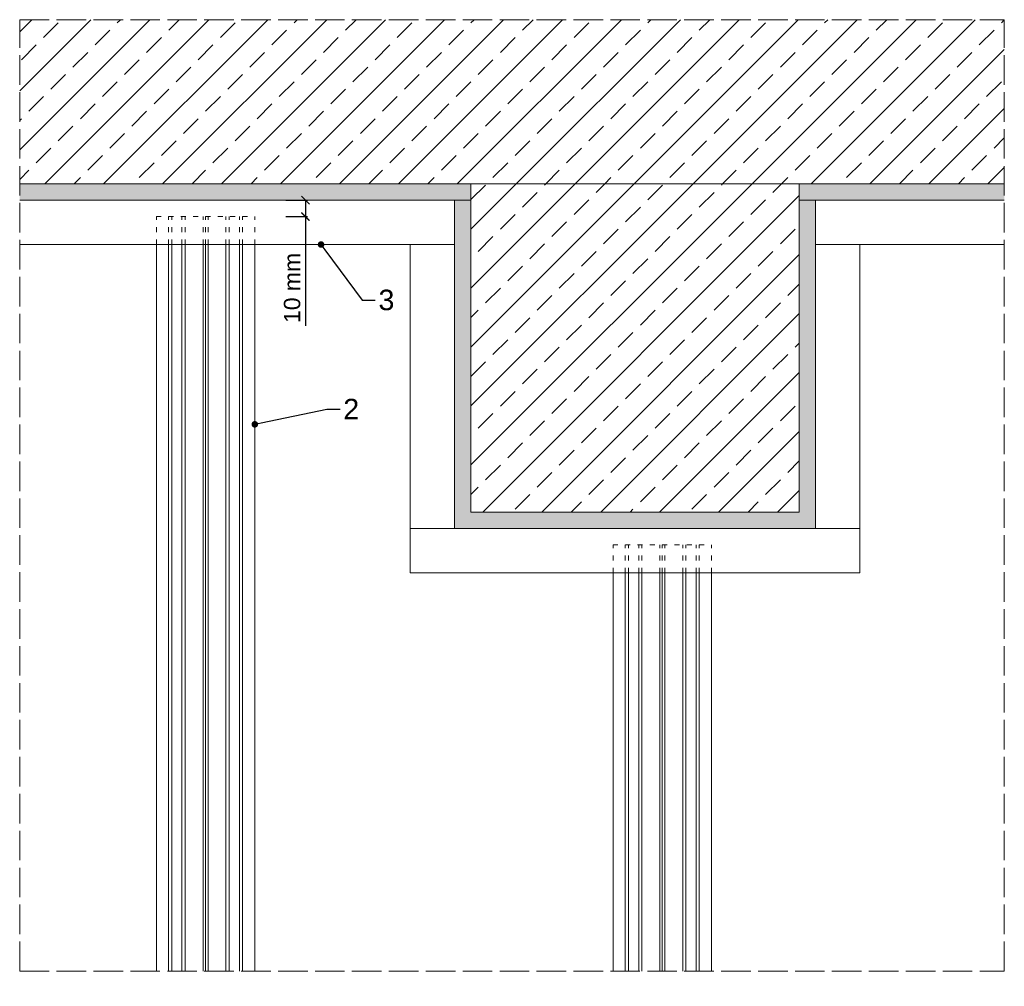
# Model space of a CAD drawing. Header units: millimetres. Extents: x -552 to 2977, y 3222 to 4171.
# Tile 18 of 32: x 1588 to 2188, y 3560 to 4149. Entities that reach past the tile are written whole.
import ezdxf
from ezdxf import colors
from ezdxf.entities.mleader import LeaderData, LeaderLine
from ezdxf.math import Vec2, Vec3

# ---------------------------------------------------------------- set-up
doc = ezdxf.new("R2010")
doc.units = ezdxf.units.MM
doc.linetypes.add('ACAD_ISO02W100', pattern=[15, 12, -3])
doc.linetypes.add('ACAD_ISO03W100', pattern=[30, 12, -18])
for name, color, linetype, lineweight in [('_RIGIPS OPISY', 7, 'Continuous', 13), ('_RIGIPS PROFIL', 7, 'Continuous', 13), ('_RIGIPS PRZERYWANA', 7, 'ACAD_ISO02W100', 5), ('_RIGIPS STROP SCIANA', 7, 'Continuous', 5), ('_RIGIPS WYMIARY', 7, 'Continuous', 13)]:
    doc.layers.add(name, color=color, linetype=linetype, lineweight=lineweight)
doc.styles.get("Standard").update_dxf_attribs({"font": 'arial.ttf'})
doc.dimstyles.new('ISO-25', dxfattribs={"dimtxt": 2.5, "dimasz": 2.5, "dimexe": 1.25, "dimexo": 0.625, "dimtad": 1, "dimtxsty": 'Standard', "dimcen": 2.5, "dimadec": 0, "dimazin": 0, "dimtfac": 1, "dimtmove": 0, "dimatfit": 3, "dimfxl": 1, "dimarcsym": 0})
pattern_1 = [(45, (0, -715.882), (-17.96051, 17.96051), []), (45, (17.96, -715.882), (-17.96051, 17.96051), [12.7, -6.35])]

# ---------------------------------------------------------------- blocks, each defined once
blk = doc.blocks.new('_ArchTick')
at = {"color": 0, "linetype": 'ByBlock', "const_width": 0.15}
blk.add_lwpolyline([(-0.5, -0.5), (0.5, 0.5)], dxfattribs=at)
blk = doc.blocks.new('*D32')
at = {"layer": '_RIGIPS WYMIARY', "color": 0, "lineweight": -2, "transparency": 16777216}
for p, q in [((1701.75, 3540.67), (1701.75, 3527.42)), ((1980.06, 3540.67), (1980.06, 3527.42)), ((1701.75, 3528.67), (1980.06, 3528.67))]:
    blk.add_line(p, q, dxfattribs=at)
at = {"layer": 'Defpoints', "color": 0, "transparency": 16777216}
for p in [(1701.75, 3569.22), (1980.06, 3569.22), (1980.06, 3528.67)]:
    blk.add_point(p, dxfattribs=at)
at = {"layer": '_RIGIPS WYMIARY', "color": 0, "lineweight": -2, "transparency": 16777216, "xscale": 5, "yscale": 5, "zscale": 5, "rotation": 180}
blk.add_blockref('_ArchTick', (1701.75, 3528.67), dxfattribs=at)
at = {"layer": '_RIGIPS WYMIARY', "color": 0, "lineweight": -2, "transparency": 16777216, "xscale": 5, "yscale": 5, "zscale": 5}
blk.add_blockref('_ArchTick', (1980.06, 3528.67), dxfattribs=at)
at = {"layer": '_RIGIPS WYMIARY', "color": 0, "transparency": 16777216, "insert": (1840.91, 3536.78), "char_height": 10, "attachment_point": 5}
blk.add_mtext('max. 600', dxfattribs=at)
blk = doc.blocks.new('_Dot')
at = {"color": 0, "linetype": 'ByBlock', "lineweight": -2}
blk.add_line((-0.5, 0), (-1, 0), dxfattribs=at)
at = {"color": 0, "linetype": 'ByBlock', "const_width": 0.5}
blk.add_lwpolyline([(-0.25, 0, 1), (0.25, 0, 1)], format="xyb", close=True, dxfattribs=at)
blk = doc.blocks.new('*D33')
at = {"layer": '_RIGIPS WYMIARY', "color": 0, "lineweight": -2, "transparency": 16777216}
for p, q in [((1750.63, 4038.89), (1763.88, 4038.89)), ((1762.63, 4038.89), (1762.63, 4028.89)), ((1750.63, 4028.89), (1763.88, 4028.89)), ((1762.63, 4028.89), (1762.63, 3962.31))]:
    blk.add_line(p, q, dxfattribs=at)
at = {"layer": 'Defpoints', "color": 0, "transparency": 16777216}
for p in [(1731.75, 4038.89), (1731.75, 4028.89), (1762.63, 4028.89)]:
    blk.add_point(p, dxfattribs=at)
at = {"layer": '_RIGIPS WYMIARY', "color": 0, "lineweight": -2, "transparency": 16777216, "xscale": 5, "yscale": 5, "zscale": 5}
for p, rotation in [((1762.63, 4038.89), 90), ((1762.63, 4028.89), 270)]:
    blk.add_blockref('_ArchTick', p, dxfattribs=dict(at, rotation=rotation))
at = {"layer": '_RIGIPS WYMIARY', "color": 0, "transparency": 16777216, "insert": (1754.52, 3985.45), "char_height": 10, "attachment_point": 5, "rotation": 90}
blk.add_mtext('10 mm', dxfattribs=at)

msp = doc.modelspace()

# ---------------------------------------------------------------- hatches: boundary and pattern name
at = {"layer": '_RIGIPS STROP SCIANA'}
h = msp.add_hatch(dxfattribs=at)
h.set_pattern_fill('ANSI33', color=256, scale=4, style=0)
h.set_pattern_definition(pattern_1)
h.paths.add_polyline_path([(2188.485, 4048.887), (2188.485, 4148.887), (1588.485, 4148.887), (1588.485, 4048.887)])
h = msp.add_hatch(dxfattribs=at)
h.set_pattern_fill('AR-CONC', color=256, scale=0.05)
h.paths.add_polyline_path([(1863.485, 4048.887), (1588.485, 4048.887), (1588.485, 4038.887), (1863.485, 4038.887)])
h.paths.add_polyline_path([(1863.485, 4038.887), (1853.485, 4038.887), (1853.485, 3838.887), (2073.485, 3838.887), (2073.485, 4038.887), (2063.485, 4038.887), (2063.485, 3848.887), (1863.485, 3848.887)])
h.paths.add_polyline_path([(2188.485, 4048.887), (2063.485, 4048.887), (2063.485, 4038.887), (2073.485, 4038.887), (2188.485, 4038.887)])
h = msp.add_hatch(dxfattribs=at)
h.set_pattern_fill('ANSI33', color=256, scale=4, style=0)
h.set_pattern_definition(pattern_1)
h.paths.add_polyline_path([(2063.485, 4048.887), (1863.485, 4048.887), (1863.485, 3848.887), (2063.485, 3848.887)])

# ---------------------------------------------------------------- linework, layer by layer
at = {"layer": '_RIGIPS PROFIL', "linetype": 'ACAD_ISO03W100', "ltscale": 0.25}
for p, q in [((1671.752, 4028.887), (1731.752, 4028.887)), ((1671.752, 4011.887), (1671.752, 4028.887)), ((1679.2, 4011.887), (1679.2, 4028.887)), ((1681.135, 4011.887), (1681.135, 4028.887)), ((1687.37, 4011.887), (1687.37, 4028.887)), ((1689.305, 4011.887), (1689.305, 4028.887)), ((1700.245, 4011.887), (1700.245, 4028.887)), ((1701.752, 4011.887), (1701.752, 4028.887)), ((1703.259, 4011.887), (1703.259, 4028.887)), ((1714.2, 4011.887), (1714.2, 4028.887)), ((1716.135, 4011.887), (1716.135, 4028.887)), ((1722.37, 4011.887), (1722.37, 4028.887)), ((1724.245, 4011.887), (1724.245, 4028.887)), ((1731.752, 4011.887), (1731.752, 4028.887)), ((1950.062, 3828.887), (2010.062, 3828.887)), ((1950.062, 3811.887), (1950.062, 3828.887)), ((1957.51, 3811.887), (1957.51, 3828.887)), ((1959.444, 3811.887), (1959.444, 3828.887)), ((1965.68, 3811.887), (1965.68, 3828.887)), ((1967.614, 3811.887), (1967.614, 3828.887)), ((1978.555, 3811.887), (1978.555, 3828.887)), ((1980.062, 3811.887), (1980.062, 3828.887)), ((1981.569, 3811.887), (1981.569, 3828.887)), ((1992.51, 3811.887), (1992.51, 3828.887)), ((1994.444, 3811.887), (1994.444, 3828.887)), ((2000.68, 3811.887), (2000.68, 3828.887)), ((2002.555, 3811.887), (2002.555, 3828.887)), ((2010.062, 3811.887), (2010.062, 3828.887))]:
    msp.add_line(p, q, dxfattribs=at)
at = {"layer": '_RIGIPS PROFIL'}
for p, q in [((1588.485, 4011.887), (1853.485, 4011.887)), ((1671.752, 4011.887), (1671.752, 3569.222)), ((1679.259, 4011.887), (1679.259, 3569.222)), ((1681.135, 4011.887), (1681.135, 3569.222)), ((1687.37, 4011.887), (1687.37, 3569.222)), ((1689.305, 4011.887), (1689.305, 3569.222)), ((1700.245, 4011.887), (1700.245, 3569.222)), ((1701.752, 4011.887), (1701.752, 3569.222)), ((1703.259, 4011.887), (1703.259, 3569.222)), ((1714.2, 4011.887), (1714.2, 3569.222)), ((1716.135, 4011.887), (1716.135, 3569.222)), ((1722.37, 4011.887), (1722.37, 3569.222)), ((1724.305, 4011.887), (1724.305, 3569.222)), ((1731.752, 4011.887), (1731.752, 3569.222)), ((1826.485, 3811.887), (1826.485, 4011.887)), ((2073.485, 4011.887), (2188.485, 4011.887)), ((2100.485, 4011.887), (2100.485, 3811.887)), ((1853.485, 3838.887), (1826.485, 3838.887)), ((2073.485, 3838.887), (2100.485, 3838.887)), ((2100.485, 3811.887), (1826.485, 3811.887)), ((1950.062, 3811.887), (1950.062, 3569.222)), ((1957.51, 3811.887), (1957.51, 3569.222)), ((1959.444, 3811.887), (1959.444, 3569.222)), ((1965.68, 3811.887), (1965.68, 3569.222)), ((1967.614, 3811.887), (1967.614, 3569.222)), ((1978.555, 3811.887), (1978.555, 3569.222)), ((1980.062, 3811.887), (1980.062, 3569.222)), ((1981.569, 3811.887), (1981.569, 3569.222)), ((1992.51, 3811.887), (1992.51, 3569.222)), ((1994.444, 3811.887), (1994.444, 3569.222)), ((2000.68, 3811.887), (2000.68, 3569.222)), ((2002.555, 3811.887), (2002.555, 3569.222)), ((2010.062, 3811.887), (2010.062, 3569.222))]:
    msp.add_line(p, q, dxfattribs=at)
at = {"layer": '_RIGIPS PRZERYWANA', "ltscale": 1.5}
for p, q in [((1588.485, 3569.222), (1588.485, 4148.887)), ((1588.485, 4148.887), (2188.485, 4148.887)), ((2188.485, 3569.222), (2188.485, 4148.887)), ((1588.485, 3569.222), (2188.485, 3569.222))]:
    msp.add_line(p, q, dxfattribs=at)
at = {"layer": '_RIGIPS STROP SCIANA'}
msp.add_line((1588.485, 4048.887), (2188.485, 4048.887), dxfattribs=at)
at = {"layer": '_RIGIPS STROP SCIANA', "ltscale": 2.4}
for p, q in [((1588.485, 4038.887), (1863.485, 4038.887)), ((1853.485, 4038.887), (1853.485, 3838.887)), ((2063.485, 4038.887), (2188.485, 4038.887)), ((2073.485, 3838.887), (2073.485, 4038.887)), ((1853.485, 3838.887), (2073.485, 3838.887))]:
    msp.add_line(p, q, dxfattribs=at)
at = {"layer": '_RIGIPS STROP SCIANA'}
msp.add_lwpolyline([(1863.485, 4048.887), (2063.485, 4048.887), (2063.485, 3848.887), (1863.485, 3848.887)], close=True, dxfattribs=at)

# ---------------------------------------------------------------- dimensions: what is measured, and where the dimension line sits
at = {"layer": '_RIGIPS WYMIARY'}
dim = msp.add_linear_dim(base=(1762.626, 4028.887), p1=(1731.752, 4038.887), p2=(1731.752, 4028.887), angle=90, text='10 mm', dimstyle='ISO-25', override={"dimtxt": 10, "dimasz": 5, "dimgap": 3, "dimblk1": 'ArchTick', "dimblk2": 'ArchTick', "dimsah": 1, "dimfxl": 12, "dimfxlon": 1}, dxfattribs=at)
dim.commit()
dim.dimension.update_dxf_attribs({"geometry": '*D33', "text_midpoint": (1762.626, 3985.449), "dimtype": 160})
dim = msp.add_linear_dim(base=(1980.062, 3528.671), p1=(1701.752, 3569.222), p2=(1980.062, 3569.222), text='max. 600', dimstyle='ISO-25', override={"dimtxt": 10, "dimasz": 5, "dimgap": 3, "dimblk1": 'ArchTick', "dimblk2": 'ArchTick', "dimsah": 1, "dimfxl": 12, "dimfxlon": 1}, dxfattribs=at)
dim.commit()
dim.dimension.update_dxf_attribs({"geometry": '*D32', "text_midpoint": (1840.907, 3528.671), "dimtype": 160})

# ---------------------------------------------------------------- leaders
at = {"layer": '_RIGIPS OPISY'}
ml = msp.add_multileader_mtext('Standard', dxfattribs=at)
ml.set_content('3', color=256)
ml.set_leader_properties()
ml.set_arrow_properties(name='DOT')
ml.build(insert=Vec2(0, 0))
ctx = ml.context
ctx.base_point, ctx.char_height, ctx.plane_origin = Vec3(1805.116, 3978.042), 12.5, Vec3(1724.332, 3999.719)
notes = []
notes.append((ctx, [(0, (1, 1, 0), (1797.116, 3978.042), (1, 0), 8, [(0, [(1772.116, 4011.887)], 0, [])])]))
ctx.mtext.insert, ctx.mtext.flow_direction = Vec3(1807.116, 3984.403), 5
ml = msp.add_multileader_mtext('Standard', dxfattribs=at)
ml.set_content('2', color=256)
ml.set_leader_properties()
ml.set_arrow_properties(name='DOT')
ml.build(insert=Vec2(0, 0))
ctx = ml.context
ctx.base_point, ctx.char_height, ctx.plane_origin = Vec3(1783.674, 3911.648), 12.5, Vec3(1716.245, 3933.325)
notes.append((ctx, [(0, (1, 1, 0), (1775.674, 3911.648), (1, 0), 8, [(0, [(1731.752, 3902.354)], 0, [])])]))
ctx.mtext.insert, ctx.mtext.flow_direction = Vec3(1785.674, 3917.898), 5
for ctx, leaders in notes:
    for number, flags, end, landing, length, lines in leaders:
        leader = LeaderData()
        leader.index, (leader.has_last_leader_line, leader.has_dogleg_vector, leader.attachment_direction) = number, flags
        leader.last_leader_point, leader.dogleg_vector, leader.dogleg_length = Vec3(end), Vec3(landing), length
        for number, points, colour, breaks in lines:
            line = LeaderLine()
            line.index, line.vertices, line.color, line.breaks = number, Vec3.list(points), colors.encode_raw_color(colour), breaks
            leader.lines.append(line)
        ctx.leaders.append(leader)

doc.saveas('drawing.dxf')
